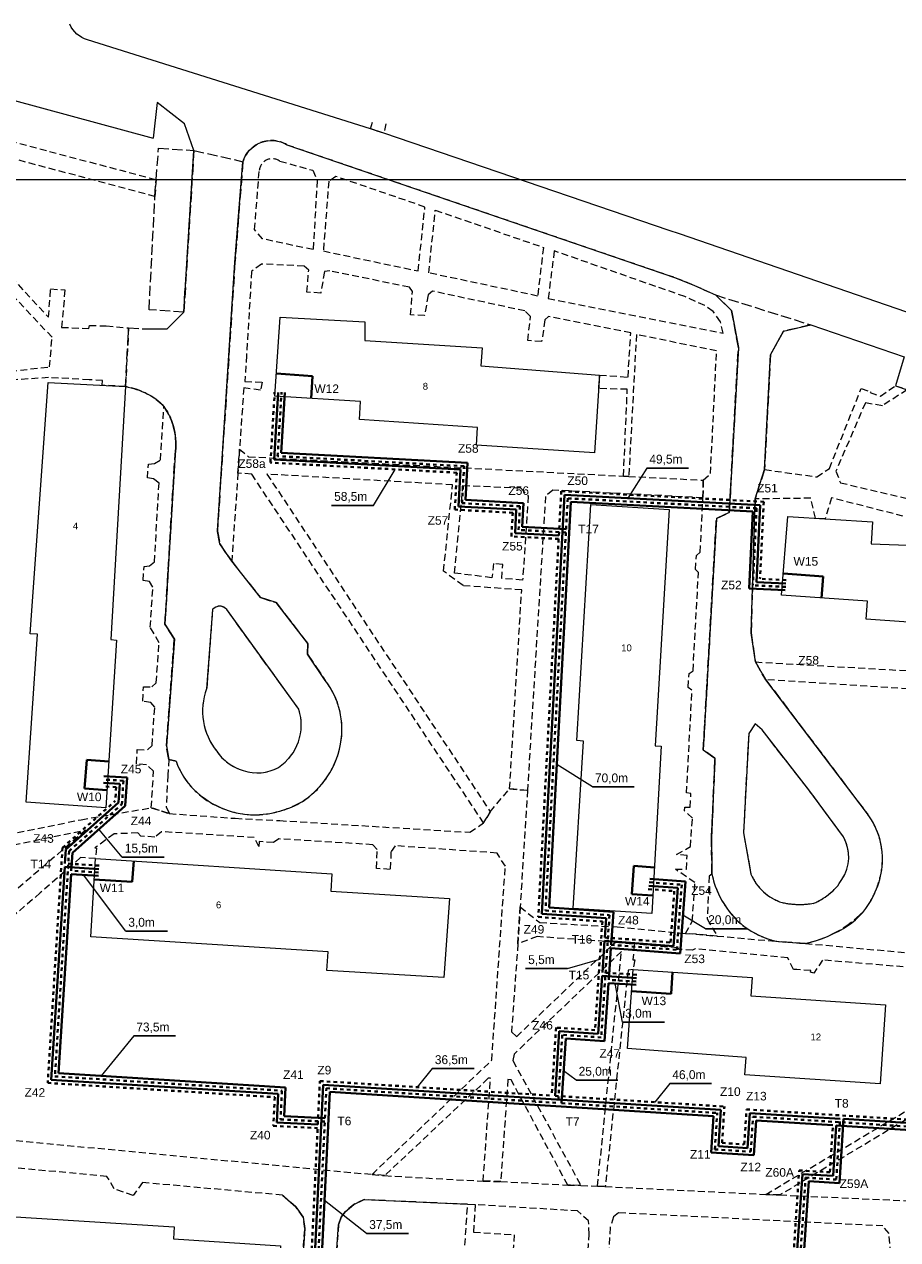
# Model space of a CAD drawing. Extents: x 6567519 to 6569315, y 5583523 to 5585607.
# Tile 6 of 67: x 6568405 to 6568532, y 5583663 to 5583840. Entities that reach past the tile are written whole.
import ezdxf
from ezdxf.enums import TextEntityAlignment as Align

# ---------------------------------------------------------------- set-up
doc = ezdxf.new("R2010")
doc.units = 0
for name, pattern in [('DUL', [1, 0.5, -0.5]), ('GAK', [3.5, 2, -0.7, 0.1, -0.7]), ('PRZER2-1', [3, 2, -1]), ('PRZER3-1', [4, 3, -1])]:
    doc.linetypes.add(name, pattern=pattern)
for name, color, linetype, lineweight in [('alarm', 51, 'CONTINUOUS', 50), ('GEPADR_O', 7, 'CONTINUOUS', 18), ('GESBZO', 7, 'CONTINUOUS', 50), ('GSLKRW', 7, 'CONTINUOUS', 25), ('GSSKOA', 7, 'PRZER3-1', 18), ('GSSKOD', 7, 'PRZER2-1', 18), ('odnosnik', 181, 'CONTINUOUS', 25), ('pomocnicza', 140, 'CONTINUOUS', 30), ('siec', 7, 'GAK', 70)]:
    doc.layers.add(name, color=color, linetype=linetype, lineweight=lineweight)
doc.styles.add('GEO-INFO', font='arial.ttf')

msp = doc.modelspace()

# ---------------------------------------------------------------- linework, layer by layer
at = {"layer": 'GESBZO', "color": 7, "linetype": 'Continuous', "lineweight": 20, "elevation": 10.18}
for points in [[(6568453.58, 5583784.739), (6568441.13, 5583785.539), (6568441.92, 5583797.049), (6568454.23, 5583796.349), (6568454.23, 5583793.639), (6568471.34, 5583792.539), (6568471.15, 5583789.929), (6568488.44, 5583788.589), (6568487.7, 5583777.239), (6568470.5, 5583778.359), (6568470.65, 5583780.929), (6568453.47, 5583782.119)], [(6568408.12, 5583787.519), (6568419.37, 5583786.909), (6568417.24, 5583750.059), (6568418.07, 5583749.989), (6568416.51, 5583725.559), (6568404.91, 5583726.369), (6568406.56, 5583750.839), (6568405.46, 5583750.869)], [(6568496.52, 5583734.549), (6568497.42, 5583734.499), (6568496.05, 5583710.159), (6568484.59, 5583710.869), (6568486.08, 5583735.249), (6568485.1, 5583735.359), (6568487.14, 5583769.709), (6568498.559, 5583769.02)], [(6568527.47, 5583755.639), (6568514.95, 5583756.519), (6568515.853, 5583768.003), (6568528.2, 5583767.199), (6568528.004, 5583763.982), (6568545.17, 5583763.369), (6568544.99, 5583760.689), (6568562.18, 5583759.519), (6568561.48, 5583748.019), (6568544.19, 5583749.249), (6568544.4, 5583751.829), (6568527.26, 5583753.049)], [(6568449.28, 5583713.399), (6568466.55, 5583712.329), (6568465.73, 5583700.809), (6568448.69, 5583701.859), (6568448.87, 5583704.559), (6568414.3, 5583706.759), (6568415.02, 5583718.169), (6568449.41, 5583715.939)], [(6568510.47, 5583698.139), (6568530.1, 5583696.839), (6568529.29, 5583685.299), (6568509.6, 5583686.649), (6568509.79, 5583689.159), (6568492.52, 5583690.469), (6568493.31, 5583701.979), (6568510.64, 5583700.809)], [(6568426.37, 5583662.719), (6568441.95, 5583661.709), (6568441.31, 5583650.299), (6568435.23, 5583650.699), (6568431.9, 5583650.909), (6568425.82, 5583651.309), (6568425.92, 5583652.979), (6568416.34, 5583653.589), (6568409.5, 5583654.019), (6568406.17, 5583654.229), (6568400.06, 5583654.619), (6568400.97, 5583666.099), (6568426.44, 5583664.469)]]:
    msp.add_lwpolyline(points, close=True, dxfattribs=at)
at = {"layer": 'GSLKRW', "color": 7, "linetype": 'Continuous', "lineweight": 20, "elevation": 10.18}
for points in [[(6568539.157, 5583797.09, -0.0853245), (6568537.39, 5583796.299), (6568500.09, 5583809.179), (6568498.55, 5583809.679), (6568457, 5583823.839), (6568455.08, 5583824.459), (6568413.84, 5583837.429, -0.2250041), (6568411.273, 5583839.698)], [(6568436.47, 5583819.679, -0.4857572), (6568442.88, 5583822.159), (6568499.5, 5583802.779), (6568502.26, 5583801.649), (6568505.31, 5583800.269), (6568507.65, 5583798.009), (6568508.65, 5583792.609), (6568507.32, 5583768.579), (6568505.45, 5583767.689), (6568503.53, 5583733.979), (6568505.24, 5583732.749), (6568504.73, 5583721.109), (6568504.79, 5583715.859, 0.0899754), (6568506.61, 5583711.439, 0.2150955), (6568514.58, 5583706.049), (6568518.41, 5583705.779, 0.0695097), (6568522.62, 5583707.279, 0.1349536), (6568527.22, 5583710.869, 0.0524304), (6568528.58, 5583713.279, 0.0847731), (6568529.58, 5583716.989, 0.1900527), (6568527.44, 5583724.649), (6568512.64, 5583744.209), (6568511.13, 5583746.789), (6568510.51, 5583751.039)], [(6568419.37, 5583786.909, -0.0819484), (6568422.48, 5583785.859, -0.1196537), (6568424.96, 5583783.999, -0.195556), (6568426.59, 5583777.039), (6568425.11, 5583752.289), (6568426.49, 5583750.129), (6568425.33, 5583734.549), (6568425.66, 5583732.599), (6568426.73, 5583732.339, 0.0917301), (6568428.82, 5583728.739, 0.1065408), (6568433.22, 5583725.579, 0.0984223), (6568437.89, 5583724.519, 0.0708943), (6568441.87, 5583725.069, 0.0784739), (6568445.16, 5583726.479, 0.0853365), (6568448.32, 5583729.429, 0.1218085), (6568450.7, 5583734.799, 0.2143071), (6568448.46, 5583744.109), (6568445.89, 5583747.949), (6568445.91, 5583749.499), (6568441.31, 5583755.449), (6568439.02, 5583756.159), (6568434.84, 5583761.459), (6568433.11, 5583763.999), (6568432.76, 5583765.839), (6568435.31, 5583804.969), (6568436.47, 5583819.679)]]:
    msp.add_lwpolyline(points, format="xyb", dxfattribs=at)
for points in [[(6568371.42, 5583725.899), (6568369.75, 5583727.709), (6568369.6, 5583734.499), (6568369.74, 5583737.039), (6568371.93, 5583777.009), (6568372.02, 5583778.279), (6568374.88, 5583827.219), (6568375.15, 5583832.159), (6568378.78, 5583837.179), (6568384.91, 5583838.839), (6568392.17, 5583836.999), (6568390.81, 5583831.939), (6568423.38, 5583823.109)], [(6568422.29, 5583795.319), (6568425.42, 5583795.329), (6568427.86, 5583797.749), (6568429.34, 5583821.329), (6568427.97, 5583825.199), (6568423.96, 5583828.309), (6568423.38, 5583823.109)], [(6568510.51, 5583751.039), (6568511.07, 5583770.539), (6568512.46, 5583774.819), (6568513.33, 5583791.539), (6568515.23, 5583794.979), (6568519.22, 5583795.889), (6568532.82, 5583791.229), (6568531.55, 5583787.029), (6568533.24, 5583786.459)], [(6568442.25, 5583669.099), (6568444.2, 5583667.389), (6568445.27, 5583665.909), (6568445.48, 5583664.249), (6568445, 5583657.099), (6568449.83, 5583656.549), (6568449.9, 5583657.409), (6568450.91, 5583657.239)], [(6568451.15, 5583659.579), (6568450.41, 5583659.909), (6568450.1, 5583660.569), (6568450.4, 5583664.789), (6568450.79, 5583665.879), (6568451.38, 5583666.659), (6568452.61, 5583667.759), (6568454.13, 5583668.449), (6568469.2, 5583667.769), (6568470.32, 5583667.719)]]:
    msp.add_lwpolyline(points, dxfattribs=at)
for points in [[(6568432.06, 5583754.439), (6568431.19, 5583742.859, 0.2652202), (6568432.65, 5583733.799, 0.1755401), (6568436.53, 5583730.969, 0.2125332), (6568441.64, 5583731.429, 0.3371725), (6568444.62, 5583739.899), (6568434.11, 5583754.429, 0.4762147)], [(6568511.09, 5583737.759), (6568510.15, 5583736.369), (6568509.39, 5583721.909), (6568510.48, 5583715.849, 0.1067681), (6568512.3, 5583713.309, 0.1147281), (6568515.03, 5583711.739, 0.054545), (6568517.53, 5583711.459, 0.0432479), (6568519.63, 5583711.639, 0.0699126), (6568521.78, 5583712.919, 0.1029696), (6568523.74, 5583715.109, 0.2821849), (6568523.96, 5583721.289), (6568518.93, 5583728.139), (6568512.1, 5583736.879)]]:
    msp.add_lwpolyline(points, format="xyb", close=True, dxfattribs=at)
at = {"layer": 'GSSKOA', "color": 7, "linetype": 'PRZER3-1', "lineweight": 20, "ltscale": 0.5, "elevation": 10.18}
msp.add_lwpolyline([(6568427.86, 5583797.749), (6568422.8, 5583798.119), (6568423.66, 5583814.599), (6568423.82, 5583817.069), (6568424.19, 5583821.629), (6568429.34, 5583821.329)], close=True, dxfattribs=at)
for points in [[(6568429.34, 5583821.329), (6568436.47, 5583819.679), (6568435.31, 5583804.969), (6568432.76, 5583765.839), (6568433.11, 5583763.999), (6568434.84, 5583761.459), (6568439.02, 5583756.159), (6568441.31, 5583755.449), (6568445.91, 5583749.499), (6568445.89, 5583747.949), (6568448.46, 5583744.109, -0.0876707), (6568450.35, 5583740.509, -0.1185425), (6568450.7, 5583734.799, -0.1166786), (6568448.32, 5583729.429, -0.0950463), (6568445.16, 5583726.479, -0.0630929), (6568441.87, 5583725.069, -0.0823391), (6568437.89, 5583724.519, -0.0939474), (6568433.22, 5583725.579, -0.2141736), (6568426.73, 5583732.339), (6568425.66, 5583732.599), (6568425.33, 5583734.549), (6568426.49, 5583750.129), (6568425.11, 5583752.289), (6568426.59, 5583777.039, 0.1128762), (6568426.3, 5583781.259, 0.1176737), (6568424.96, 5583783.999, 0.1603008), (6568419.37, 5583786.909), (6568419.82, 5583795.459), (6568422.29, 5583795.319), (6568425.42, 5583795.329), (6568427.86, 5583797.749)], [(6568505.31, 5583800.269), (6568519.22, 5583795.889), (6568515.23, 5583794.979), (6568513.33, 5583791.539), (6568512.46, 5583774.819), (6568511.07, 5583770.539), (6568510.51, 5583751.039), (6568511.13, 5583746.789), (6568512.64, 5583744.209), (6568527.44, 5583724.649, -0.0988449), (6568529.29, 5583720.829, -0.0849639), (6568529.58, 5583716.989, -0.0729882), (6568528.58, 5583713.279, -0.0631066), (6568527.22, 5583710.869, -0.1615976), (6568518.41, 5583705.779), (6568514.58, 5583706.049, -0.1432587), (6568508.68, 5583708.939, -0.1516341), (6568504.79, 5583715.859), (6568504.73, 5583721.109), (6568505.24, 5583732.749), (6568503.53, 5583733.979), (6568505.45, 5583767.689), (6568507.32, 5583768.579), (6568508.65, 5583792.609), (6568507.65, 5583798.009)], [(6568432.06, 5583754.439), (6568431.19, 5583742.859, 0.2652202), (6568432.65, 5583733.799, 0.1755401), (6568436.53, 5583730.969, 0.2125332), (6568441.64, 5583731.429, 0.3371725), (6568444.62, 5583739.899), (6568434.11, 5583754.429, 0.4762147)], [(6568511.09, 5583737.759), (6568510.15, 5583736.369), (6568509.39, 5583721.909), (6568510.48, 5583715.849, 0.1067681), (6568512.3, 5583713.309, 0.1147281), (6568515.03, 5583711.739, 0.054545), (6568517.53, 5583711.459, 0.0432479), (6568519.63, 5583711.639, 0.0699126), (6568521.78, 5583712.919, 0.1029696), (6568523.74, 5583715.109, 0.2821849), (6568523.96, 5583721.289), (6568518.93, 5583728.139), (6568512.1, 5583736.879)]]:
    msp.add_lwpolyline(points, format="xyb", close=True, dxfattribs=at)
at = {"layer": 'GSSKOD', "color": 7, "linetype": 'PRZER2-1', "lineweight": 20, "ltscale": 0.5, "elevation": 10.18}
for points in [[(6568382.22, 5583828.089), (6568423.82, 5583817.069), (6568423.66, 5583814.599), (6568381.25, 5583825.919), (6568408.15, 5583797.019), (6568408.46, 5583801.149), (6568410.54, 5583800.999), (6568410.06, 5583795.539), (6568414.02, 5583795.389), (6568414.11, 5583795.819), (6568416.56, 5583795.749), (6568419.82, 5583795.459), (6568419.37, 5583786.909), (6568415.981, 5583787.116), (6568416.02, 5583787.799), (6568414.09, 5583787.909), (6568408.16, 5583788.229), (6568398.1, 5583787.569)], [(6568399.58, 5583788.849), (6568408.32, 5583789.769), (6568408.67, 5583794.099), (6568378.11, 5583826.469)], [(6568455.08, 5583824.459), (6568455.49, 5583825.805)], [(6568457.312, 5583825.22), (6568457, 5583823.839), (6568455.08, 5583824.459)], [(6568534.08, 5583767.659), (6568522.22, 5583770.699), (6568521.287, 5583767.649), (6568519.867, 5583767.742), (6568519.18, 5583770.649), (6568511.07, 5583770.539), (6568512.46, 5583774.819), (6568520.06, 5583773.759), (6568521.9, 5583774.989), (6568526.55, 5583786.629), (6568527.88, 5583786.169), (6568527.83, 5583786.029), (6568529.35, 5583785.519), (6568531.55, 5583787.029), (6568533.24, 5583786.459), (6568529.63, 5583784.119), (6568527.15, 5583784.529), (6568522.85, 5583774.599), (6568523.52, 5583772.909), (6568534.41, 5583770.319)], [(6568548.36, 5583741.919), (6568512.64, 5583744.209), (6568511.13, 5583746.789), (6568564.91, 5583743.709)], [(6568393.35, 5583719.869), (6568412.9, 5583723.809), (6568423.13, 5583725.549), (6568425.75, 5583724.699), (6568435.35, 5583724.009), (6568441.83, 5583723.679), (6568469.55, 5583721.969), (6568471.53, 5583723.339), (6568472.49, 5583724.969), (6568475.33, 5583728.309), (6568477.92, 5583728.079), (6568476.86, 5583711.089), (6568476.52, 5583705.719), (6568475.6, 5583692.889), (6568476.34, 5583692.189), (6568490.73, 5583705.959), (6568493.47, 5583705.709), (6568493.29, 5583703.389), (6568493.54, 5583703.369), (6568493.31, 5583701.979), (6568492.58, 5583701.879), (6568489.26, 5583670.349), (6568488.13, 5583670.419), (6568491.62, 5583704.599), (6568475.99, 5583689.669), (6568475.81, 5583688.699), (6568485.7, 5583670.529), (6568483.79, 5583670.569), (6568475.54, 5583685.909), (6568475.08, 5583685.949), (6568474.02, 5583671.099), (6568471.46, 5583671.139), (6568472.55, 5583686.149), (6568472.22, 5583686.129), (6568457.12, 5583671.949), (6568455.29, 5583672.129), (6568472.72, 5583688.769), (6568474.7, 5583717.039), (6568473.49, 5583718.949), (6568458.66, 5583720.009), (6568458.04, 5583719.139), (6568457.94, 5583716.559), (6568455.93, 5583716.699), (6568456.03, 5583719.459), (6568455.4, 5583720.169), (6568441.7, 5583721.009), (6568440.91, 5583720.489), (6568438.85, 5583720.619), (6568438.79, 5583719.879), (6568438.12, 5583721.219), (6568424.62, 5583722.059), (6568423.64, 5583721.269), (6568421.62, 5583721.409), (6568421.17, 5583721.879), (6568417.7, 5583721.739), (6568414.9, 5583719.689), (6568415.15, 5583719.669), (6568415.02, 5583718.169), (6568412.83, 5583718.289), (6568406.96, 5583713.139), (6568385.14, 5583694.569)], [(6568540.15, 5583701.729), (6568520.91, 5583703.359), (6568519.64, 5583701.459), (6568519.17, 5583701.579), (6568519.19, 5583701.839), (6568517.17, 5583701.979), (6568516.69, 5583701.989), (6568515.83, 5583703.669), (6568502.37, 5583705.009), (6568501.97, 5583704.779), (6568500.03, 5583704.909), (6568499.81, 5583705.119), (6568493.47, 5583705.709), (6568490.73, 5583705.959), (6568479.35, 5583706.779), (6568476.52, 5583705.719), (6568476.86, 5583711.089), (6568479.73, 5583708.819), (6568491.013, 5583708.188), (6568500.96, 5583707.239), (6568505.54, 5583706.859), (6568514.58, 5583706.049), (6568518.41, 5583705.779), (6568540.29, 5583703.779)], [(6568539.49, 5583683.949), (6568514.706, 5583669.127), (6568512.66, 5583669.219), (6568539.69, 5583685.289)], [(6568391.46, 5583678.199), (6568455.29, 5583672.129), (6568457.12, 5583671.949), (6568471.46, 5583671.139), (6568474.02, 5583671.099), (6568483.79, 5583670.569), (6568485.7, 5583670.529), (6568488.13, 5583670.419), (6568489.26, 5583670.349), (6568512.66, 5583669.219), (6568514.706, 5583669.127), (6568538.01, 5583668.079)], [(6568445, 5583657.099), (6568445.48, 5583664.249), (6568445.27, 5583665.909), (6568444.2, 5583667.389), (6568442.25, 5583669.099), (6568421.82, 5583670.949), (6568420.47, 5583669.039), (6568417.73, 5583670.029), (6568416.67, 5583671.819), (6568391.05, 5583674.249)], [(6568468.42, 5583655.819), (6568469.2, 5583667.769), (6568454.13, 5583668.449), (6568452.61, 5583667.759), (6568451.38, 5583666.659), (6568450.79, 5583665.879), (6568450.4, 5583664.789), (6568450.1, 5583660.569)], [(6568486.02, 5583649.079), (6568486.92, 5583663.369), (6568486.83, 5583665.339), (6568485.23, 5583666.799), (6568470.32, 5583667.719), (6568470.06, 5583663.729), (6568475.99, 5583663.339), (6568475.84, 5583661.149)], [(6568530.94, 5583659.089), (6568530.59, 5583663.529), (6568529.7, 5583664.619), (6568491.18, 5583666.519), (6568490.45, 5583665.939), (6568489.96, 5583664.409), (6568489.76, 5583660.379)]]:
    msp.add_lwpolyline(points, dxfattribs=at)
for points in [[(6568434.84, 5583761.459), (6568433.11, 5583763.999), (6568432.76, 5583765.839), (6568435.31, 5583804.969), (6568436.47, 5583819.679, -0.4857572), (6568442.88, 5583822.159), (6568499.5, 5583802.779), (6568502.26, 5583801.649), (6568505.31, 5583800.269), (6568507.65, 5583798.009), (6568508.65, 5583792.609), (6568507.32, 5583768.579), (6568505.45, 5583767.689), (6568503.53, 5583733.979), (6568505.24, 5583732.749), (6568504.73, 5583721.109), (6568504.79, 5583715.859), (6568504.4, 5583715.599), (6568504.11, 5583709.379), (6568505.54, 5583706.859), (6568500.96, 5583707.239), (6568501.93, 5583708.979), (6568502.32, 5583714.639), (6568499.48, 5583716.579), (6568501.08, 5583716.579), (6568501.19, 5583718.569), (6568499.63, 5583718.749), (6568501.66, 5583719.879), (6568501.96, 5583724.009), (6568500.81, 5583725.089), (6568500.87, 5583725.639), (6568501.62, 5583725.619), (6568501.73, 5583727.649), (6568501.1, 5583727.699), (6568501.89, 5583742.689), (6568501.33, 5583743.069), (6568501.46, 5583745.089), (6568502.04, 5583745.519), (6568502.84, 5583759.839), (6568502.4, 5583760.249), (6568502.54, 5583762.319), (6568503.09, 5583762.779), (6568503.48, 5583770.719), (6568503.53, 5583773.279), (6568504.58, 5583774.229), (6568505.48, 5583792.109), (6568493.8, 5583794.499), (6568492.67, 5583773.829), (6568491.91, 5583773.869), (6568492.47, 5583786.519), (6568488.313, 5583786.636), (6568488.44, 5583788.589), (6568492.57, 5583788.299), (6568492.98, 5583794.729), (6568480.99, 5583797.109), (6568480.47, 5583796.619), (6568479.99, 5583793.459), (6568477.96, 5583793.629), (6568478.37, 5583797.129), (6568477.56, 5583797.929), (6568464.11, 5583800.819), (6568463.45, 5583800.269), (6568462.94, 5583797.249), (6568460.88, 5583797.359), (6568461.18, 5583800.779), (6568460.72, 5583801.389), (6568449.14, 5583803.759), (6568448.36, 5583803.659), (6568447.81, 5583800.539), (6568445.79, 5583800.659), (6568446.06, 5583803.879), (6568445.39, 5583804.459), (6568439.17, 5583804.769), (6568437.74, 5583803.699), (6568436.99, 5583791.439), (6568436.75, 5583787.659), (6568439.27, 5583787.569), (6568439.03, 5583786.369), (6568436.59, 5583786.739), (6568435.99, 5583777.799), (6568435.75, 5583774.309)], [(6568446.64, 5583818.439), (6568447.3, 5583816.919), (6568446.69, 5583806.869), (6568439.33, 5583808.429), (6568438.17, 5583809.799), (6568438.85, 5583818.409, -0.5747561), (6568441.84, 5583819.759)], [(6568425.75, 5583724.699), (6568423.13, 5583725.549), (6568423.47, 5583730.889), (6568422.42, 5583731.779), (6568420.99, 5583731.959), (6568421.07, 5583734.019), (6568422.57, 5583733.989), (6568423.23, 5583734.619), (6568423.63, 5583740.189), (6568423.05, 5583740.879), (6568421.88, 5583741.079), (6568421.97, 5583743.149), (6568423.2, 5583743.159), (6568423.84, 5583743.769), (6568424.27, 5583749.589), (6568422.97, 5583751.839), (6568423.36, 5583757.709), (6568422.87, 5583758.519), (6568421.93, 5583758.659), (6568422.08, 5583760.719), (6568422.85, 5583760.779), (6568423.59, 5583761.369), (6568424.25, 5583772.849), (6568423.46, 5583773.459), (6568422.56, 5583773.599), (6568422.71, 5583775.629), (6568423.58, 5583775.689), (6568424.46, 5583776.219), (6568424.96, 5583783.999, -0.195556), (6568426.59, 5583777.039), (6568425.11, 5583752.289), (6568426.49, 5583750.129), (6568425.33, 5583734.549), (6568425.66, 5583732.599), (6568425.54, 5583730.289), (6568425.29, 5583725.659)]]:
    msp.add_lwpolyline(points, format="xyb", close=True, dxfattribs=at)
for points in [[(6568449.99, 5583817.529), (6568448.98, 5583816.829), (6568448.19, 5583806.669), (6568461.99, 5583803.759), (6568462.99, 5583813.079)], [(6568464.5, 5583812.599), (6568480.25, 5583807.199), (6568479.4, 5583800.109), (6568463.54, 5583803.479)], [(6568506.43, 5583794.679), (6568506.05, 5583796.369), (6568504.99, 5583797.849), (6568503.76, 5583798.709), (6568500.86, 5583800.019), (6568481.82, 5583806.679), (6568480.94, 5583799.759)], [(6568437.76, 5583774.149), (6568435.75, 5583774.309), (6568435.99, 5583777.799), (6568437.3, 5583776.689), (6568491.91, 5583773.869), (6568492.67, 5583773.829), (6568503.53, 5583773.279), (6568503.48, 5583770.719), (6568481.62, 5583771.829), (6568480.55, 5583770.909), (6568477.92, 5583728.079), (6568475.33, 5583728.309), (6568477.08, 5583757.279), (6568468.54, 5583757.909), (6568465.7, 5583760.039), (6568467.01, 5583772.599), (6568439.978, 5583774.156), (6568472.49, 5583724.969), (6568471.53, 5583723.339)], [(6568474.33, 5583760.989), (6568472.98, 5583761.139), (6568472.74, 5583759.059), (6568467.29, 5583759.729), (6568468.53, 5583772.499), (6568476.9, 5583772.169), (6568478.04, 5583770.959), (6568477.22, 5583758.729), (6568474.18, 5583758.939)], [(6568413.57, 5583722.289), (6568385.38, 5583698.079), (6568386.76, 5583719.049), (6568392.74, 5583718.069)]]:
    msp.add_lwpolyline(points, close=True, dxfattribs=at)
at = {"layer": 'odnosnik'}
for p, q in [((6568501.398, 5583775.032), (6568495.302, 5583775.032)), ((6568455.482, 5583769.602), (6568449.386, 5583769.602)), ((6568493.471, 5583728.586), (6568487.375, 5583728.586)), ((6568424.984, 5583718.365), (6568418.888, 5583718.365)), ((6568425.498, 5583707.551), (6568419.402, 5583707.551)), ((6568509.967, 5583707.93), (6568503.871, 5583707.93)), ((6568483.745, 5583702.111), (6568477.649, 5583702.111)), ((6568497.877, 5583694.292, 10.18), (6568491.781, 5583694.292, 10.18)), ((6568426.665, 5583692.293), (6568420.569, 5583692.293)), ((6568470.147, 5583687.535), (6568464.051, 5583687.535)), ((6568491.099, 5583685.842), (6568485.003, 5583685.842)), ((6568504.746, 5583685.351), (6568498.65, 5583685.351)), ((6568460.588, 5583663.503), (6568454.492, 5583663.503))]:
    msp.add_line(p, q, dxfattribs=at)
at = {"layer": 'siec', "linetype": 'ByBlock', "lineweight": 40}
for p, q in [((6568441.356, 5583788.837), (6568446.628, 5583788.418)), ((6568446.628, 5583788.418), (6568446.421, 5583785.199)), ((6568441.008, 5583776.306), (6568441.593, 5583786.069)), ((6568442.06, 5583777.25), (6568442.587, 5583786.028)), ((6568468.157, 5583774.841), (6568441.008, 5583776.306)), ((6568469.209, 5583775.786), (6568442.06, 5583777.25)), ((6568468.919, 5583770.401), (6568469.209, 5583775.786)), ((6568467.866, 5583769.457), (6568468.157, 5583774.841)), ((6568477.353, 5583769.946), (6568468.919, 5583770.401)), ((6568483.314, 5583771.16), (6568480.02, 5583710.097)), ((6568511.828, 5583769.655), (6568483.314, 5583771.16)), ((6568476.301, 5583769.002), (6568467.866, 5583769.457)), ((6568484.258, 5583770.109), (6568481.071, 5583711.025)), ((6568510.776, 5583768.709), (6568484.258, 5583770.109)), ((6568510.776, 5583768.709), (6568510.219, 5583757.495)), ((6568511.828, 5583769.655), (6568511.27, 5583758.441)), ((6568482.492, 5583765.214), (6568476.115, 5583765.558)), ((6568483.544, 5583766.159), (6568477.167, 5583766.503)), ((6568515.199, 5583759.68), (6568520.998, 5583759.241)), ((6568515.557, 5583758.228), (6568511.27, 5583758.441)), ((6568520.998, 5583759.241), (6568520.777, 5583756.109)), ((6568515.464, 5583757.234), (6568510.219, 5583757.495)), ((6568413.718, 5583732.526), (6568413.383, 5583728.333)), ((6568416.938, 5583732.269), (6568413.718, 5583732.526)), ((6568419.593, 5583729.957), (6568416.233, 5583730.162)), ((6568419.593, 5583729.957), (6568419.341, 5583725.822)), ((6568413.383, 5583728.333), (6568416.674, 5583728.122)), ((6568418.534, 5583729.02), (6568416.172, 5583729.163)), ((6568418.534, 5583729.02), (6568418.368, 5583726.297)), ((6568410.668, 5583719.483), (6568418.368, 5583726.297)), ((6568411.625, 5583718.995), (6568419.341, 5583725.822)), ((6568410.668, 5583719.483), (6568410.539, 5583717.433)), ((6568411.625, 5583718.995), (6568411.46, 5583716.373)), ((6568420.571, 5583717.809), (6568420.35, 5583714.734)), ((6568410.507, 5583716.934), (6568408.56, 5583685.929)), ((6568411.429, 5583715.874), (6568409.608, 5583686.879)), ((6568415.489, 5583716.621), (6568410.507, 5583716.934)), ((6568415.426, 5583715.623), (6568411.429, 5583715.874)), ((6568493.438, 5583717.07), (6568493.119, 5583712.952)), ((6568496.426, 5583716.838), (6568493.438, 5583717.07)), ((6568420.35, 5583714.734), (6568414.825, 5583715.083)), ((6568495.624, 5583714.184), (6568499.852, 5583713.869)), ((6568495.753, 5583715.177), (6568500.931, 5583714.791)), ((6568499.852, 5583713.869), (6568499.22, 5583705.39)), ((6568500.931, 5583714.791), (6568500.15, 5583704.318)), ((6568493.119, 5583712.952), (6568496.197, 5583712.778)), ((6568480.02, 5583710.097), (6568489.367, 5583709.44)), ((6568481.071, 5583711.025), (6568490.437, 5583710.367)), ((6568490.437, 5583710.367), (6568490.112, 5583705.568)), ((6568489.367, 5583709.44), (6568489.177, 5583706.641)), ((6568489.144, 5583706.142), (6568488.832, 5583701.544)), ((6568489.144, 5583706.142), (6568499.22, 5583705.39)), ((6568490.078, 5583705.069), (6568489.767, 5583700.482)), ((6568490.078, 5583705.069), (6568500.15, 5583704.318)), ((6568499.056, 5583701.591), (6568498.843, 5583698.448)), ((6568488.798, 5583701.045), (6568488.226, 5583692.62)), ((6568493.804, 5583700.726), (6568488.798, 5583701.045)), ((6568489.733, 5583699.984), (6568489.161, 5583691.559)), ((6568493.737, 5583699.729), (6568489.733, 5583699.984)), ((6568498.843, 5583698.448), (6568493.095, 5583698.843)), ((6568482.556, 5583692.979), (6568481.962, 5583683.569)), ((6568488.226, 5583692.62), (6568482.556, 5583692.979)), ((6568483.491, 5583691.918), (6568482.897, 5583682.505)), ((6568489.161, 5583691.559), (6568483.491, 5583691.918)), ((6568408.56, 5583685.929), (6568441.631, 5583683.852)), ((6568409.608, 5583686.879), (6568442.678, 5583684.802)), ((6568441.631, 5583683.852), (6568441.42, 5583679.666)), ((6568442.678, 5583684.802), (6568442.468, 5583680.616)), ((6568446.097, 5583643.081), (6568448.166, 5583685.2)), ((6568447.047, 5583642.032), (6568449.115, 5583684.135)), ((6568448.166, 5583685.2), (6568506.085, 5583681.543)), ((6568449.115, 5583684.135), (6568505.023, 5583680.605)), ((6568442.468, 5583680.616), (6568448.427, 5583680.324)), ((6568504.683, 5583675.303), (6568505.023, 5583680.605)), ((6568505.745, 5583676.241), (6568506.085, 5583681.543)), ((6568509.976, 5583675.973), (6568510.303, 5583681.065)), ((6568510.303, 5583681.065), (6568523.47, 5583680.234)), ((6568510.91, 5583674.908), (6568511.237, 5583680.003)), ((6568511.237, 5583680.003), (6568522.409, 5583679.298)), ((6568523.378, 5583670.841), (6568523.969, 5583680.202)), ((6568523.969, 5583680.202), (6568548.175, 5583678.674)), ((6568441.42, 5583679.666), (6568447.379, 5583679.374)), ((6568522.443, 5583671.902), (6568522.908, 5583679.266)), ((6568522.908, 5583679.266), (6568547.114, 5583677.738)), ((6568504.683, 5583675.303), (6568510.91, 5583674.908)), ((6568505.745, 5583676.241), (6568509.976, 5583675.973))]:
    msp.add_line(p, q, dxfattribs=at)
at = {"layer": 'siec', "color": 5, "linetype": 'DUL', "lineweight": 40}
for p, q in [((6568440.481, 5583775.833), (6568441.096, 5583786.076)), ((6568441.534, 5583776.778), (6568442.094, 5583786.118)), ((6568467.63, 5583774.369), (6568440.481, 5583775.833)), ((6568468.683, 5583775.313), (6568441.534, 5583776.778)), ((6568467.34, 5583768.984), (6568467.63, 5583774.369)), ((6568468.392, 5583769.929), (6568468.683, 5583775.313)), ((6568482.841, 5583771.685), (6568482.492, 5583765.214)), ((6568512.353, 5583770.128), (6568482.841, 5583771.685)), ((6568483.786, 5583770.634), (6568483.544, 5583766.159)), ((6568511.302, 5583769.182), (6568483.786, 5583770.634)), ((6568475.774, 5583768.529), (6568467.34, 5583768.984)), ((6568476.827, 5583769.474), (6568468.392, 5583769.929)), ((6568475.589, 5583765.086), (6568475.774, 5583768.529)), ((6568476.641, 5583766.03), (6568476.827, 5583769.474)), ((6568511.302, 5583769.182), (6568510.745, 5583757.968)), ((6568512.353, 5583770.128), (6568511.796, 5583758.914)), ((6568482.465, 5583764.715), (6568475.589, 5583765.086)), ((6568483.518, 5583765.659), (6568476.641, 5583766.03)), ((6568483.518, 5583765.659), (6568480.546, 5583710.561)), ((6568482.465, 5583764.715), (6568479.494, 5583709.633)), ((6568515.567, 5583757.728), (6568510.745, 5583757.968)), ((6568515.591, 5583758.725), (6568511.796, 5583758.914)), ((6568419.063, 5583729.488), (6568416.202, 5583729.663)), ((6568418.005, 5583728.551), (6568416.141, 5583728.664)), ((6568418.005, 5583728.551), (6568417.882, 5583726.534)), ((6568419.063, 5583729.488), (6568418.855, 5583726.06)), ((6568410.189, 5583719.727), (6568417.882, 5583726.534)), ((6568411.146, 5583719.239), (6568418.855, 5583726.06)), ((6568410.189, 5583719.727), (6568408.036, 5583685.454)), ((6568411.146, 5583719.239), (6568409.084, 5583686.404)), ((6568415.52, 5583717.12), (6568410.539, 5583717.433)), ((6568415.457, 5583716.122), (6568411.46, 5583716.373)), ((6568495.528, 5583713.69), (6568499.313, 5583713.407)), ((6568495.676, 5583714.682), (6568500.392, 5583714.33)), ((6568500.392, 5583714.33), (6568499.685, 5583704.854)), ((6568499.313, 5583713.407), (6568498.755, 5583705.926)), ((6568480.546, 5583710.561), (6568489.871, 5583709.906)), ((6568479.494, 5583709.633), (6568488.832, 5583708.976)), ((6568488.832, 5583708.976), (6568487.759, 5583693.151)), ((6568489.871, 5583709.906), (6568488.662, 5583692.091)), ((6568489.177, 5583706.641), (6568498.755, 5583705.926)), ((6568490.112, 5583705.568), (6568499.685, 5583704.854)), ((6568493.838, 5583701.225), (6568488.832, 5583701.544)), ((6568493.771, 5583700.227), (6568489.767, 5583700.482)), ((6568482.089, 5583693.51), (6568481.463, 5583683.601)), ((6568487.759, 5583693.151), (6568482.089, 5583693.51)), ((6568482.992, 5583692.45), (6568482.397, 5583682.536)), ((6568488.662, 5583692.091), (6568482.992, 5583692.45)), ((6568408.036, 5583685.454), (6568441.107, 5583683.377)), ((6568409.084, 5583686.404), (6568442.154, 5583684.327)), ((6568447.379, 5583679.374), (6568447.692, 5583685.733)), ((6568447.692, 5583685.733), (6568481.463, 5583683.601)), ((6568442.154, 5583684.327), (6568441.944, 5583680.141)), ((6568448.427, 5583680.324), (6568448.64, 5583684.668)), ((6568448.64, 5583684.668), (6568482.397, 5583682.536)), ((6568481.962, 5583683.569), (6568506.616, 5583682.013)), ((6568441.107, 5583683.377), (6568440.897, 5583679.191)), ((6568482.897, 5583682.505), (6568505.554, 5583681.074)), ((6568506.276, 5583676.71), (6568506.616, 5583682.013)), ((6568441.944, 5583680.141), (6568448.403, 5583679.824)), ((6568505.214, 5583675.772), (6568505.554, 5583681.074)), ((6568509.509, 5583676.507), (6568509.836, 5583681.596)), ((6568509.836, 5583681.596), (6568555.499, 5583678.713)), ((6568510.443, 5583675.44), (6568510.77, 5583680.534)), ((6568510.77, 5583680.534), (6568556.433, 5583677.651)), ((6568522.91, 5583671.372), (6568523.47, 5583680.234)), ((6568440.897, 5583679.191), (6568447.355, 5583678.875)), ((6568445.213, 5583635.256), (6568447.355, 5583678.875)), ((6568446.26, 5583636.206), (6568448.403, 5583679.824)), ((6568521.975, 5583672.433), (6568522.409, 5583679.298)), ((6568506.276, 5583676.712), (6568509.509, 5583676.507)), ((6568505.214, 5583675.772), (6568510.443, 5583675.44)), ((6568516.346, 5583655.56), (6568517.507, 5583672.715)), ((6568517.342, 5583655.401), (6568518.442, 5583671.654)), ((6568517.507, 5583672.715), (6568521.975, 5583672.433)), ((6568518.442, 5583671.654), (6568522.91, 5583671.372))]:
    msp.add_line(p, q, dxfattribs=at)
at = {"layer": 'siec', "linetype": 'ByBlock', "lineweight": 20}
for p, q in [((6568455.482, 5583769.602), (6568458.661, 5583774.853)), ((6568495.302, 5583775.032), (6568492.522, 5583770.674)), ((6568487.375, 5583728.586), (6568482.195, 5583731.855)), ((6568418.888, 5583718.365), (6568415.483, 5583722.409)), ((6568419.402, 5583707.551), (6568413.249, 5583715.76)), ((6568503.871, 5583707.93), (6568500.567, 5583709.917)), ((6568483.745, 5583702.111), (6568488.46, 5583703.481)), ((6568491.781, 5583694.292, 10.18), (6568490.721, 5583699.921)), ((6568420.569, 5583692.293), (6568415.846, 5583686.487)), ((6568464.051, 5583687.535), (6568461.857, 5583684.838)), ((6568485.003, 5583685.842), (6568483.194, 5583687.212)), ((6568498.65, 5583685.351), (6568496.456, 5583682.654)), ((6568454.492, 5583663.503), (6568448.339, 5583668.331))]:
    msp.add_line(p, q, dxfattribs=at)
at = {"layer": 'siec', "color": 0, "linetype": 'ByBlock', "lineweight": 40}
for p, q in [((6568476.115, 5583765.558), (6568476.301, 5583769.002)), ((6568477.167, 5583766.503), (6568477.353, 5583769.946)), ((6568516.848, 5583655.541), (6568517.974, 5583672.184)), ((6568517.842, 5583655.35), (6568518.909, 5583671.123)), ((6568517.974, 5583672.184), (6568522.443, 5583671.902)), ((6568518.909, 5583671.123), (6568523.378, 5583670.841))]:
    msp.add_line(p, q, dxfattribs=at)
at = {"layer": 'siec', "linetype": 'Continuous', "lineweight": 18}
msp.add_lwpolyline([(6568276.363, 5583817.09), (6568690.934, 5583817.09), (6568690.934, 5583541.212), (6568276.363, 5583541.212)], close=True, dxfattribs=at)

# ---------------------------------------------------------------- texts
at = {"layer": 'alarm', "color": 0, "linetype": 'Continuous', "lineweight": 30, "style": 'GEO-INFO'}
for s, p in [('W12', (6568448.671, 5583786.602, 0.62)), ('Z58', (6568469.3, 5583777.898, 0.62)), ('Z58a', (6568437.793, 5583775.691, 10.76)), ('Z50', (6568485.234, 5583773.204, 0.62)), ('Z56', (6568476.65, 5583771.764, 10.76)), ('Z51', (6568512.884, 5583772.109, 0.62)), ('Z57', (6568464.884, 5583767.399, 0.62)), ('T17', (6568486.822, 5583766.166, 10.76)), ('Z55', (6568475.732, 5583763.652, 10.76)), ('W15', (6568518.475, 5583761.431, 0.62)), ('Z52', (6568507.63, 5583758, 0.62)), ('Z58', (6568518.888, 5583747.047, 0.62)), ('Z45', (6568420.18, 5583731.176, 0.62)), ('W10', (6568414.08, 5583727.138, 0.62)), ('Z44', (6568421.63, 5583723.637, 10.8)), ('Z43', (6568407.417, 5583721.072, 10.8)), ('T14', (6568407.04, 5583717.368, 0.62)), ('W11', (6568417.404, 5583713.878, 0.62)), ('Z54', (6568503.275, 5583713.473, 0.62)), ('W14', (6568493.922, 5583711.936, 0.62)), ('Z49', (6568478.873, 5583707.831, 10.74)), ('Z48', (6568492.632, 5583709.17, 10.76)), ('T16', (6568485.864, 5583706.383, 10.8)), ('Z53', (6568502.272, 5583703.537, 10.76)), ('T15', (6568485.425, 5583701.154, 10.8)), ('W13', (6568496.334, 5583697.414, 0.62)), ('Z46', (6568480.117, 5583693.865, 0.62)), ('Z47', (6568489.909, 5583689.746, 10.8)), ('Z41', (6568443.824, 5583686.643, 0.62)), ('Z9', (6568448.332, 5583687.32, -9.52)), ('Z42', (6568406.162, 5583684.073, 0.62)), ('Z10', (6568507.474, 5583684.189, 1.28)), ('Z13', (6568511.268, 5583683.53, 0.62)), ('T8', (6568523.697, 5583682.482, -9.52)), ('T6', (6568451.253, 5583679.912, -9.52)), ('T7', (6568484.499, 5583679.829, -9.52)), ('Z40', (6568438.994, 5583677.849, 0.62)), ('Z11', (6568503.107, 5583675.052, -9.52)), ('Z12', (6568510.451, 5583673.218, -9.52)), ('Z60A', (6568514.659, 5583672.417, -9.52)), ('Z59A', (6568525.483, 5583670.771, -9.52))]:
    msp.add_text(s, height=1.25, dxfattribs=at).set_placement(p, align=Align.MIDDLE)
at = {"layer": 'GEPADR_O', "color": 7, "linetype": 'Continuous', "lineweight": 20, "style": 'GEO-INFO'}
for s, p in [('8', (6568462.665, 5583786.455, 10.8)), ('4', (6568411.695, 5583766.11, 10.8)), ('10', (6568491.569, 5583748.347, 10.8)), ('6', (6568432.542, 5583710.896, 10.8)), ('12', (6568519.146, 5583691.653, 10.8))]:
    msp.add_text(s, height=1, dxfattribs=at).set_placement(p)
at = {"layer": 'pomocnicza', "lineweight": 25}
for s, p in [('49,5m', (6568495.682, 5583775.693)), ('58,5m', (6568449.766, 5583770.263)), ('70,0m', (6568487.755, 5583729.247)), ('15,5m', (6568419.268, 5583719.026)), ('3,0m', (6568419.782, 5583708.212)), ('20,0m', (6568504.251, 5583708.592)), ('5,5m', (6568478.029, 5583702.772)), ('3,0m', (6568492.161, 5583694.954, 10.18)), ('73,5m', (6568420.949, 5583692.955)), ('36,5m', (6568464.431, 5583688.196)), ('25,0m', (6568485.383, 5583686.503)), ('46,0m', (6568499.03, 5583686.012)), ('37,5m', (6568454.872, 5583664.165))]:
    msp.add_text(s, height=1.296, dxfattribs=at).set_placement(p)

doc.saveas('drawing.dxf')
